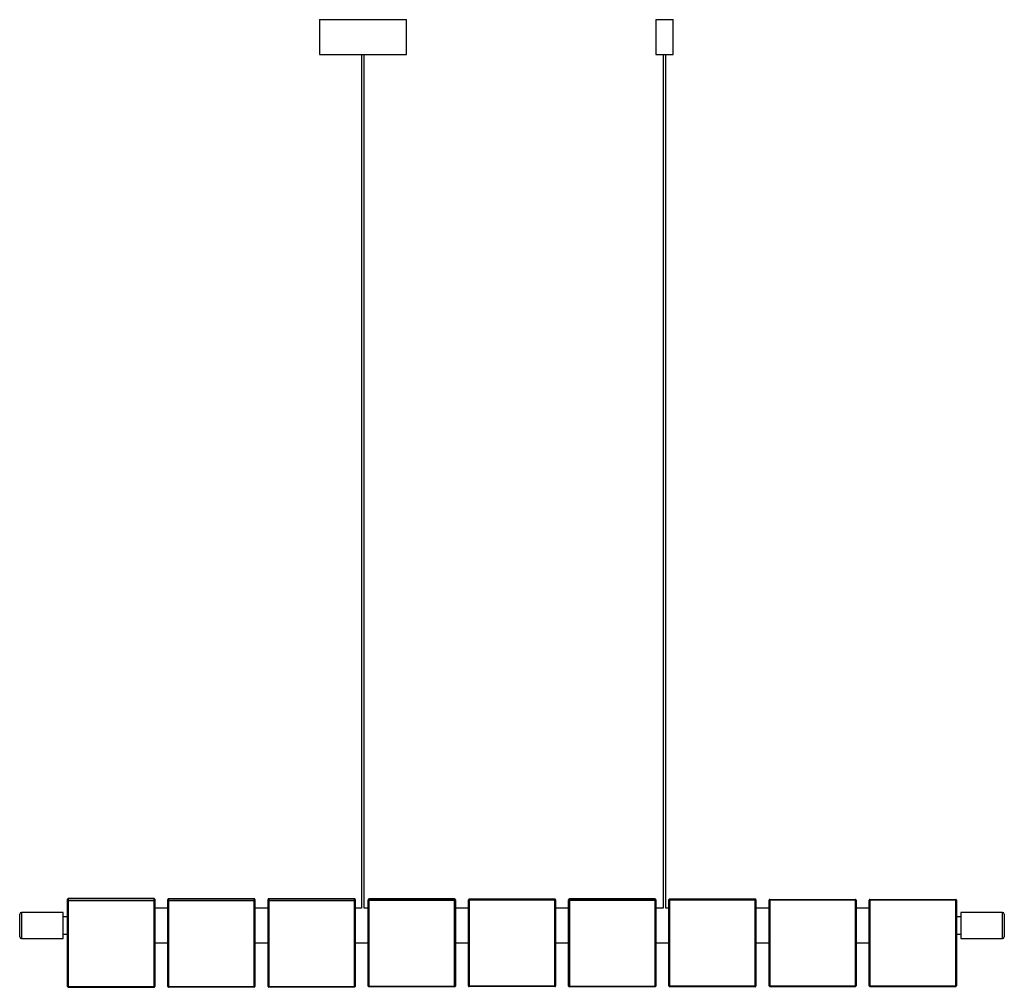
# Paper-space layout '_Derecha' of a CAD drawing. Header units: millimetres. Extents: x -1665 to -535, y -68 to 1043.
import ezdxf

# ---------------------------------------------------------------- set-up
doc = ezdxf.new("R2010")
doc.units = ezdxf.units.MM

psp = doc.layouts.new('_Derecha')

# ---------------------------------------------------------------- linework, layer by layer
at = {"color": 7, "linetype": 'Continuous', "lineweight": 25}
for p, q in [((-1321.1, 1042.6), (-1321.1, 1002.6)), ((-1321.1, 1042.6), (-1221.1, 1042.6)), ((-1221.1, 1002.6), (-1221.1, 1042.6)), ((-935, 1042.6), (-935, 1002.6)), ((-935, 1042.6), (-915, 1042.6)), ((-915, 1002.6), (-915, 1042.6)), ((-1321.1, 1002.6), (-1221.1, 1002.6)), ((-1272.6, 1002.6), (-1272.6, 22.6)), ((-1269.6, 22.6), (-1269.6, 1002.6)), ((-935, 1002.6), (-915, 1002.6)), ((-926.5, 1002.6), (-926.5, 22.6)), ((-923.5, 22.6), (-923.5, 1002.6)), ((-1610, -67.6), (-1610, 32.8)), ((-1510.8, 33.6), (-1609.2, 33.6)), ((-1510.8, 33.6), (-1609.2, 33.6)), ((-1609.2, 33.6), (-1609.2, -68.4)), ((-1609.2, 31.6), (-1510.8, 31.6)), ((-1510.8, 30.7), (-1609.2, 30.7)), ((-1510.8, -68.4), (-1510.8, 33.6)), ((-1510, 32.8), (-1510, -67.6)), ((-1495, -67.4), (-1495, 32.5)), ((-1494.2, 33.3), (-1494.2, -68.2)), ((-1395.8, 33.3), (-1494.2, 33.3)), ((-1494.2, 31.8), (-1395.8, 31.8)), ((-1395.8, 31), (-1494.2, 31)), ((-1395.8, -68.2), (-1395.8, 33.3)), ((-1395, 32.5), (-1395, -67.4)), ((-1380, -67.4), (-1380, 32.5)), ((-1379.2, 33.3), (-1379.2, -68.2)), ((-1280.8, 33.3), (-1379.2, 33.3)), ((-1379.2, 31.8), (-1280.8, 31.8)), ((-1280.8, 31), (-1379.2, 31)), ((-1280.8, -68.2), (-1280.8, 33.3)), ((-1280, 32.5), (-1280, -67.4)), ((-1265, -67.1), (-1265, 32.2)), ((-1264.2, 33), (-1264.2, -67.9)), ((-1165.8, 33), (-1264.2, 33)), ((-1264.2, 32.1), (-1165.8, 32.1)), ((-1165.8, 31.3), (-1264.2, 31.3)), ((-1165.8, -67.9), (-1165.8, 33)), ((-1165, 32.2), (-1165, -67.1)), ((-1150, -66.8), (-1150, 31.9)), ((-1149.2, 32.7), (-1149.2, -67.6)), ((-1050.8, 32.7), (-1149.2, 32.7)), ((-1149.2, 32.4), (-1050.8, 32.4)), ((-1050.8, 31.6), (-1149.2, 31.6)), ((-1050.8, -67.6), (-1050.8, 32.7)), ((-1050, 31.9), (-1050, -66.8)), ((-1035, -67), (-1035, 32.2)), ((-1034.2, 33), (-1034.2, -67.8)), ((-935.8, 33), (-1034.2, 33)), ((-1034.2, 32.2), (-935.8, 32.2)), ((-935.8, 31.4), (-1034.2, 31.4)), ((-935.8, -67.8), (-935.8, 33)), ((-935, 32.2), (-935, -67)), ((-920, -66.9), (-920, 32.1)), ((-919.2, 32.9), (-919.2, -67.7)), ((-820.8, 32.9), (-919.2, 32.9)), ((-919.2, 32.3), (-820.8, 32.3)), ((-820.8, 31.5), (-919.2, 31.5)), ((-820.8, -67.7), (-820.8, 32.9)), ((-820, 32.1), (-820, -66.9)), ((-805, -66.7), (-805, 31.8)), ((-804.2, 31.8), (-805, 31.8)), ((-804.2, 32.6), (-804.2, -67.5)), ((-804.2, 32.6), (-705.8, 32.6)), ((-705.8, 31.8), (-804.2, 31.8)), ((-705.8, -67.5), (-705.8, 32.6)), ((-705, 31.8), (-705.8, 31.8)), ((-705, 31.8), (-705, -66.7)), ((-690, -66.6), (-690, 31.8)), ((-689.2, 32.6), (-689.2, -67.4)), ((-689.2, 32.6), (-590.8, 32.6)), ((-590.8, 31.8), (-689.2, 31.8)), ((-590.8, -67.4), (-590.8, 32.6)), ((-590, 31.8), (-590.8, 31.8)), ((-590, 31.8), (-590, -66.6)), ((-1665, -10.4), (-1665, 15.6)), ((-1615, 17.6), (-1663, 17.6)), ((-1615, -12.4), (-1615, 17.6)), ((-1610, 12.6), (-1615, 12.6)), ((-1495, 22.6), (-1510, 22.6)), ((-1380, 22.6), (-1395, 22.6)), ((-1272.6, 22.6), (-1280, 22.6)), ((-1265, 22.6), (-1269.6, 22.6)), ((-1150, 22.6), (-1165, 22.6)), ((-1035, 22.6), (-1050, 22.6)), ((-926.5, 22.6), (-935, 22.6)), ((-920, 22.6), (-923.5, 22.6)), ((-805, 22.6), (-820, 22.6)), ((-690, 22.6), (-705, 22.6)), ((-585, 12.6), (-590, 12.6)), ((-537, 17.6), (-585, 17.6)), ((-585, 17.6), (-585, -12.4)), ((-535, 15.6), (-535, -10.4)), ((-1615, -7.4), (-1610, -7.4)), ((-590, -7.4), (-585, -7.4)), ((-1663, -12.4), (-1615, -12.4)), ((-1510, -17.4), (-1495, -17.4)), ((-1395, -17.4), (-1380, -17.4)), ((-1280, -17.4), (-1265, -17.4)), ((-1165, -17.4), (-1150, -17.4)), ((-1050, -17.4), (-1035, -17.4)), ((-935, -17.4), (-920, -17.4)), ((-820, -17.4), (-805, -17.4)), ((-705, -17.4), (-690, -17.4)), ((-585, -12.4), (-537, -12.4)), ((-1609.2, -67.6), (-1510.8, -67.6)), ((-1494.2, -67.4), (-1395.8, -67.4)), ((-1379.2, -67.4), (-1280.8, -67.4)), ((-1264.2, -67.1), (-1165.8, -67.1)), ((-1149.2, -66.8), (-1050.8, -66.8)), ((-1050.8, -67.6), (-1149.2, -67.6)), ((-1034.2, -67), (-935.8, -67)), ((-919.2, -66.9), (-820.8, -66.9)), ((-820.8, -67.7), (-919.2, -67.7)), ((-804.2, -66.6), (-805, -66.6)), ((-804.2, -66.6), (-705.8, -66.6)), ((-705.8, -67.4), (-804.2, -67.4)), ((-804.2, -67.5), (-705.8, -67.5)), ((-799.8, -67.4), (-710.2, -67.4)), ((-799.8, -67.5), (-799.8, -67.4)), ((-710.2, -67.5), (-799.8, -67.5)), ((-710.2, -67.4), (-710.2, -67.5)), ((-705, -66.6), (-705.8, -66.6)), ((-689.2, -66.6), (-590.8, -66.6)), ((-590.8, -67.4), (-689.2, -67.4)), ((-689.2, -67.4), (-590.8, -67.4)), ((-684.8, -67.4), (-595.2, -67.4)), ((-684.8, -67.4), (-684.8, -67.4)), ((-595.2, -67.4), (-684.8, -67.4)), ((-595.2, -67.4), (-595.2, -67.4)), ((-590, -66.6), (-590.8, -66.6)), ((-1609.2, -68.4), (-1510.8, -68.4)), ((-1395.8, -68.2), (-1494.2, -68.2)), ((-1280.8, -68.2), (-1379.2, -68.2)), ((-1165.8, -67.9), (-1264.2, -67.9)), ((-935.8, -67.8), (-1034.2, -67.8))]:
    psp.add_line(p, q, dxfattribs=at)
at = {"color": 8, "linetype": 'Continuous', "lineweight": 25}
for p, q in [((-1663, 17.6), (-1663, -12.4)), ((-537, -12.4), (-537, 17.6))]:
    psp.add_line(p, q, dxfattribs=at)
at = {"color": 7, "linetype": 'Continuous', "lineweight": 25, "flags": 128}
for points in [[(-689.2, 31.8), (-689.4, 31.8), (-689.5, 31.8), (-689.6, 31.8), (-689.8, 31.8), (-689.9, 31.8), (-689.9, 31.8), (-690, 31.8), (-690, 31.8)], [(-689.2, -66.6), (-689.4, -66.6), (-689.5, -66.6), (-689.6, -66.6), (-689.8, -66.6), (-689.9, -66.6), (-689.9, -66.6), (-690, -66.6), (-690, -66.6)], [(-684.6, -67.4), (-684.6, -67.4), (-684.8, -67.4)], [(-595.2, -67.4), (-595.4, -67.4), (-595.4, -67.4)]]:
    psp.add_lwpolyline(points, dxfattribs=at)
at = {"color": 7, "linetype": 'Continuous', "lineweight": 25}
for centre, radius, start, end in [((-1609.2, 32.8), 0.8, 89.9941, 179.9941), ((-1609.2, 30.8), 0.8, 89.9941, 179.9941), ((-1609.4, 40.6), 9.88, 266.5176, 271.1595), ((-1510.8, 32.8), 0.8, 0.0059, 90.0059), ((-1510.8, 30.8), 0.8, 0.0059, 90.0059), ((-1510.6, 40.6), 9.88, 268.8405, 273.4824), ((-1494.2, 32.5), 0.8, 89.9967, 179.9967), ((-1494.2, 31), 0.8, 89.9967, 179.9967), ((-1494.4, 44.3), 13.3, 267.4072, 270.8637), ((-1395.8, 32.5), 0.8, 0.0033, 90.0033), ((-1395.8, 31), 0.8, 0.0033, 90.0033), ((-1395.6, 44.3), 13.3, 269.1363, 272.5928), ((-1379.2, 32.5), 0.8, 89.9965, 179.9965), ((-1379.2, 31), 0.8, 89.9965, 179.9965), ((-1379.4, 43.7), 12.7, 267.2967, 270.9005), ((-1280.8, 32.5), 0.8, 0.0035, 90.0035), ((-1280.8, 31), 0.8, 0.0035, 90.0035), ((-1280.6, 43.7), 12.7, 269.0995, 272.7033), ((-1264.2, 32.2), 0.8, 89.9988, 179.9988), ((-1264.2, 31.3), 0.8, 89.9988, 179.9988), ((-1264.4, 53.2), 21.9, 268.4284, 270.5238), ((-1165.8, 32.2), 0.8, 0.0012, 90.0012), ((-1165.8, 31.3), 0.8, 0.0012, 90.0012), ((-1165.6, 53.2), 21.9, 269.4762, 271.5716), ((-1149.2, 31.9), 0.8, 89.9998, 179.9998), ((-1149.2, 31.6), 0.8, 89.9998, 179.9998), ((-1149.4, 91.7), 60.1, 269.428, 270.1906), ((-1050.8, 31.9), 0.8, 0.0002, 90.0002), ((-1050.8, 31.6), 0.8, 0.0002, 90.0002), ((-1050.6, 91.7), 60.1, 269.8094, 270.572), ((-1034.2, 32.2), 0.8, 89.9991, 179.9991), ((-1034.2, 31.4), 0.8, 89.9991, 179.9991), ((-1034.4, 56.9), 25.6, 268.6551, 270.4482), ((-935.8, 32.2), 0.8, 0.0009, 90.0009), ((-935.8, 31.4), 0.8, 0.0009, 90.0009), ((-935.6, 56.9), 25.6, 269.5518, 271.3449), ((-919.2, 32.1), 0.8, 89.9995, 179.9995), ((-919.2, 31.5), 0.8, 89.9995, 179.9995), ((-919.4, 65.2), 33.7, 268.9804, 270.3398), ((-820.8, 32.1), 0.8, 0.0005, 90.0005), ((-820.8, 31.5), 0.8, 0.0005, 90.0005), ((-820.6, 65.2), 33.7, 269.6602, 271.0196), ((-804.2, 31.8), 0.8, 90, 180), ((-705.8, 31.8), 0.8, 0, 90), ((-689.2, 31.8), 0.8, 90, 180), ((-590.8, 31.8), 0.8, 0, 90), ((-1663, 15.6), 2, 90, 180), ((-537, 15.6), 2, 0, 90), ((-1663, -10.4), 2, 180, 270), ((-537, -10.4), 2, 270, 360), ((-1609.4, -57.8), 9.88, 266.5176, 271.1595), ((-1609.2, -67.6), 0.8, 180.0059, 270.0059), ((-1510.6, -57.8), 9.88, 268.8405, 273.4824), ((-1510.8, -67.6), 0.8, 269.9941, 359.9941), ((-1494.4, -54.1), 13.3, 267.4072, 270.8637), ((-1494.2, -67.4), 0.8, 180.0033, 270.0033), ((-1395.6, -54.1), 13.3, 269.1363, 272.5928), ((-1395.8, -67.4), 0.8, 269.9967, 359.9967), ((-1379.4, -54.7), 12.7, 267.2967, 270.9005), ((-1379.2, -67.4), 0.8, 180.0035, 270.0035), ((-1280.6, -54.7), 12.7, 269.0995, 272.7033), ((-1280.8, -67.4), 0.8, 269.9965, 359.9965), ((-1264.4, -45.2), 21.9, 268.4284, 270.5238), ((-1264.2, -67.1), 0.8, 180.0012, 270.0012), ((-1165.6, -45.2), 21.9, 269.4762, 271.5716), ((-1165.8, -67.1), 0.8, 269.9988, 359.9988), ((-1149.4, -6.7), 60.1, 269.428, 270.1906), ((-1149.2, -66.8), 0.8, 180.0002, 270.0002), ((-1050.6, -6.7), 60.1, 269.8094, 270.572), ((-1050.8, -66.8), 0.8, 269.9998, 359.9998), ((-1034.4, -41.5), 25.6, 268.6551, 270.4482), ((-1034.2, -67), 0.8, 180.0009, 270.0009), ((-935.6, -41.5), 25.6, 269.5518, 271.3449), ((-935.8, -67), 0.8, 269.9991, 359.9991), ((-919.4, -33.2), 33.7, 268.9804, 270.3398), ((-919.2, -66.9), 0.8, 180.0005, 270.0005), ((-820.6, -33.2), 33.7, 269.6602, 271.0196), ((-820.8, -66.9), 0.8, 269.9995, 359.9995), ((-804.2, -66.6), 0.8, 180, 270), ((-804.2, -66.7), 0.8, 180, 270), ((-799.8, -66.7), 0.801, 270.0562, 296.2877), ((-710.2, -66.7), 0.801, 243.712, 269.9441), ((-705.8, -66.6), 0.8, 270, 360), ((-705.8, -66.7), 0.8, 270, 360), ((-689.2, -66.6), 0.8, 180, 270), ((-689.2, -66.6), 0.8, 180, 270), ((-590.8, -66.6), 0.8, 270, 360), ((-590.8, -66.6), 0.8, 270, 360)]:
    psp.add_arc(centre, radius, start, end, dxfattribs=at)

doc.saveas('drawing.dxf')
